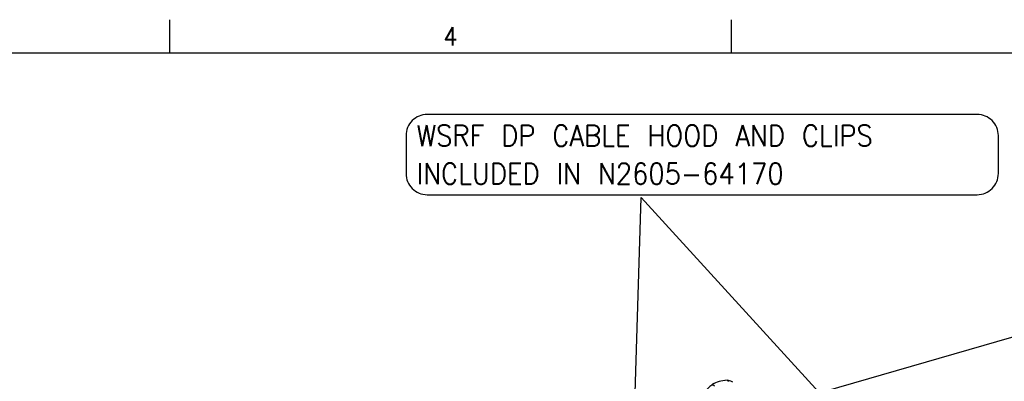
# Model space of a CAD drawing. Header units: inches. Extents: x -28 to 813, y -36 to 558.
# Tile 63 of 93: x 257 to 444, y 489 to 558. Entities that reach past the tile are written whole.
import ezdxf

# ---------------------------------------------------------------- set-up
doc = ezdxf.new("R2010")
doc.units = ezdxf.units.IN
doc.layers.add('1', color=7, linetype='Continuous')
doc.styles.add('CONVERTER_11', font='txt.shx', dxfattribs={"width": 0.9})
doc.dimstyles.get("Standard").update_dxf_attribs({"dimtxt": 0.18, "dimasz": 0.18, "dimexe": 0.18, "dimexo": 0.0625, "dimgap": 0.09, "dimtad": 0, "dimtih": 1, "dimtoh": 1, "dimdec": 4, "dimzin": 0, "dimdsep": 46, "dimtxsty": 'Standard', "dimcen": 0.09, "dimadec": 0, "dimazin": 0, "dimtfac": 1, "dimtdec": 4, "dimtofl": 0, "dimtmove": 0, "dimatfit": 3, "dimfxl": 1, "dimtolj": 1, "dimtzin": 0, "dimarcsym": 0})

# ---------------------------------------------------------------- blocks, each defined once
blk = doc.blocks.new('E2812-23753_2', base_point=(386.33, 482.81))
at = {"color": 7, "linetype": 'Continuous'}
for p, q in [((388.96, 488.96), (388.72, 488.83)), ((388.72, 488.83), (389.07, 488.53)), ((388.99, 488.98), (388.96, 488.96)), ((389.28, 489.12), (388.99, 488.98)), ((389.6, 489.24), (389.28, 489.12)), ((389.94, 489.35), (389.6, 489.24)), ((390.3, 489.44), (389.94, 489.35)), ((390.67, 489.52), (390.3, 489.44)), ((391.06, 489.58), (390.67, 489.52)), ((391.1, 489.58), (391.06, 489.58)), ((391.45, 489.62), (391.1, 489.58)), ((391.45, 489.62), (391.74, 489.37)), ((392.18, 489.44), (391.45, 489.62)), ((392.52, 489.24), (392.18, 489.44)), ((386.86, 482.97), (387, 482.81))]:
    blk.add_line(p, q, dxfattribs=at)
blk.add_open_spline([(388.72, 488.83), (388.48, 488.64), (387.99, 488.27), (387.38, 487.58), (386.89, 486.81), (386.55, 485.99), (386.36, 485.16), (386.35, 484.35), (386.5, 483.6), (386.74, 483.17), (386.86, 482.97)], degree=3, knots=[0, 0, 0, 0, 0.911404, 1.83335, 2.747423, 3.636193, 4.485563, 5.287142, 6.040503, 6.75474, 6.75474, 6.75474, 6.75474], dxfattribs=at)
blk = doc.blocks.new('N2605-24170', base_point=(42.66, 167.42))
at = {"color": 7, "linetype": 'Continuous'}
blk.add_line((373.26, 476.95), (557.84, 530.23), dxfattribs=at)
blk = doc.blocks.new('N2605-64170', base_point=(42.66, 167.42))
for name, p in [('N2605-24170', (42.66, 167.42)), ('E2812-23753_2', (386.33, 482.81))]:
    blk.add_blockref(name, p)
blk = doc.blocks.new('N2605-96570__120', base_point=(42.66, 167.42))
blk.add_blockref('N2605-64170', (42.66, 167.42))
blk = doc.blocks.new('Drawing_Grid_Zones__123', base_point=(-21.93, -29.7))
at = {"layer": '1', "color": 4, "linetype": 'Continuous'}
for p, q in [((285.86, 557.95), (285.86, 551.6)), ((392.22, 557.95), (392.22, 551.6))]:
    blk.add_line(p, q, dxfattribs=at)
at = {"layer": '1', "color": 4, "insert": (339.04, 554.78), "char_height": 3.5, "attachment_point": 5, "line_spacing_factor": 1.080432, "style": 'CONVERTER_11'}
blk.add_mtext('4', dxfattribs=at)
blk = doc.blocks.new('A1_Size_Verigy_Frame__124', base_point=(-21.93, -29.7))
at = {"layer": '1', "color": 7, "linetype": 'Continuous'}
blk.add_line((803.37, 551.6), (-18.93, 551.6), dxfattribs=at)
at = {"layer": '1'}
blk.add_blockref('Drawing_Grid_Zones__123', (-21.93, -29.7), dxfattribs=at)
blk = doc.blocks.new('Gen1', base_point=(419.4, 356.4))
at = {"layer": '1', "color": 3}
blk.add_lwpolyline([(334.64, 524.78), (438.84, 524.78, 0.414214), (442.84, 528.78), (442.84, 535.98, 0.414214), (438.84, 539.98), (334.64, 539.98, 0.414214), (330.64, 535.98), (330.64, 528.78, 0.414214)], format="xyb", close=True, dxfattribs=at)
blk.add_blockref('N2605-96570__120', (42.66, 167.42))
at = {"layer": '1', "color": 3, "insert": (332.64, 526.78), "char_height": 4, "attachment_point": 7, "line_spacing_factor": 1.080432, "style": 'CONVERTER_11'}
blk.add_mtext('WSRF DP CABLE HOOD AND CLIPS \\PINCLUDED IN N2605-64170', dxfattribs=at)
at = {"layer": '1', "color": 3, "linetype": 'Continuous', "has_arrowhead": 0}
for points in [[(371.14, 391.34), (375.18, 524.22)], [(481.67, 407.56), (375.18, 524.22)]]:
    blk.add_leader(points, dimstyle='Standard', dxfattribs=at)

msp = doc.modelspace()

# ---------------------------------------------------------------- block references
for name, p in [('A1_Size_Verigy_Frame__124', (-21.93, -29.7)), ('Gen1', (419.4, 356.4))]:
    msp.add_blockref(name, p)

doc.saveas('drawing.dxf')
